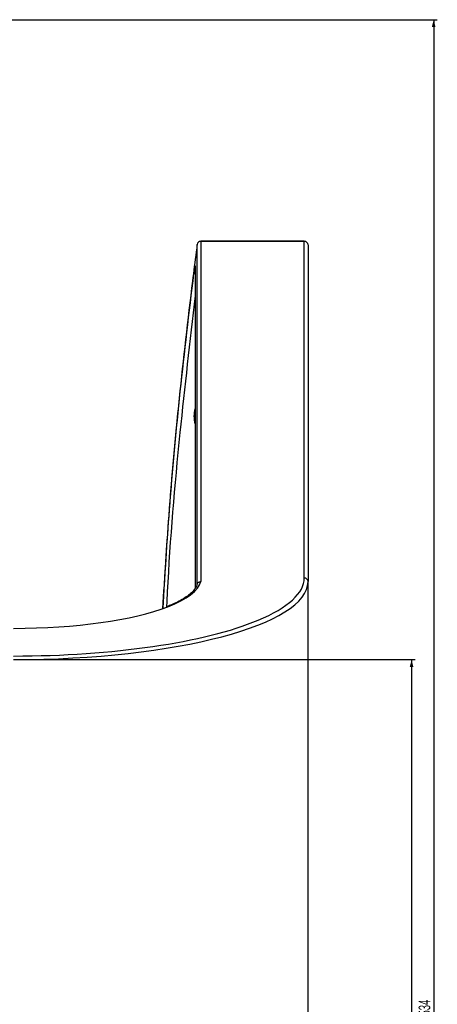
# Model space of a CAD drawing. Header units: millimetres. Extents: x 60 to 2975, y 116 to 1565.
# Tile 35 of 40: x 2002 to 2115, y 383 to 650. Entities that reach past the tile are written whole.
import ezdxf

# ---------------------------------------------------------------- set-up
doc = ezdxf.new("R2010")
doc.units = ezdxf.units.MM
doc.layers.add('FORMAT', color=7, linetype='Continuous')
doc.styles.add('SLDTEXTSTYLE0', font='TXT', dxfattribs={"width": 0.605})
doc.dimstyles.new('SLDDIMSTYLE0', dxfattribs={"dimtxt": 3.081982, "dimasz": 2, "dimexe": 0, "dimexo": 0.0625, "dimgap": 0.770496, "dimtad": 1, "dimdec": 0, "dimrnd": 1e-09, "dimzin": 12, "dimdsep": 46, "dimtxsty": 'SLDTEXTSTYLE0', "dimsah": 1, "dimcen": 0.09, "dimadec": 0, "dimazin": 3, "dimtfac": 1, "dimtofl": 0, "dimtmove": 0, "dimatfit": 3, "dimfxl": 1, "dimfrac": 2, "dimtolj": 1, "dimtzin": 12, "dimarcsym": 0})

# ---------------------------------------------------------------- blocks, each defined once
blk = doc.blocks.new('_D_4')
at = {"layer": 'FORMAT'}
for p, q in [((2001.06, 476.76), (2109.21, 476.76)), ((2108.22, 476.76), (2108.22, 116.91)), ((2001.06, 116.91), (2109.21, 116.91))]:
    blk.add_line(p, q, dxfattribs=at)
for points in [[(2108.22, 476.76), (2107.72, 474.76), (2108.72, 474.76)], [(2108.22, 116.91), (2108.72, 118.91), (2107.72, 118.91)]]:
    blk.add_solid(points, dxfattribs=at)
at = {"layer": 'FORMAT', "insert": (2104.13, 293.31), "char_height": 3.175, "attachment_point": 1, "rotation": 90, "style": 'SLDTEXTSTYLE0'}
blk.add_mtext('360', dxfattribs=at)
blk = doc.blocks.new('_D_6')
at = {"layer": 'FORMAT'}
for p, q in [((1632.39, 650.44), (2115.21, 650.44)), ((2114.22, 650.44), (2114.22, 116.91)), ((2001.06, 116.91), (2115.21, 116.91))]:
    blk.add_line(p, q, dxfattribs=at)
for points in [[(2114.22, 650.44), (2113.72, 648.44), (2114.72, 648.44)], [(2114.22, 116.91), (2114.72, 118.91), (2113.72, 118.91)]]:
    blk.add_solid(points, dxfattribs=at)
at = {"layer": 'FORMAT', "insert": (2110.13, 380.15), "char_height": 3.175, "attachment_point": 1, "rotation": 90, "style": 'SLDTEXTSTYLE0'}
blk.add_mtext('534', dxfattribs=at)

msp = doc.modelspace()

# ---------------------------------------------------------------- linework, layer by layer
at = {"color": 8, "linetype": 'Continuous', "lineweight": 25}
for p, q in [((2049.951, 497.161), (2049.951, 589.435)), ((2050.941, 590.303), (2050.941, 590.269)), ((2079.07, 590.269), (2079.07, 590.303)), ((2049.408, 583.544), (2049.408, 496.037))]:
    msp.add_line(p, q, dxfattribs=at)
at = {"color": 7, "linetype": 'Continuous', "lineweight": 25}
for p, q in [((2079.07, 590.303), (2050.941, 590.303)), ((2050.941, 590.269), (2050.941, 497.93)), ((2079.07, 590.269), (2050.941, 590.269)), ((2079.07, 498.899), (2079.07, 590.269)), ((2080.07, 589.303), (2080.07, 497.933)), ((2049.399, 583.416), (2049.408, 583.544)), ((2049.399, 583.416), (2049.399, 496.027)), ((2049.399, 583.412), (2049.399, 583.412)), ((2080.07, 138.078), (2080.07, 497.933))]:
    msp.add_line(p, q, dxfattribs=at)
at = {"color": 8, "linetype": 'Continuous', "lineweight": 25, "flags": 128}
msp.add_lwpolyline([(2049.399, 581.569), (2049.375, 581.572), (2049.251, 581.588), (2049.158, 581.6), (2049.097, 581.607), (2049.073, 581.61)], dxfattribs=at)
at = {"color": 7, "linetype": 'Continuous', "lineweight": 25}
for centre, radius, start, end in [((2050.941, 589.303), 1, 90, 172.45004), ((2050.928, 589.28), 0.989, 89.20026, 171.02522), ((2079.07, 589.303), 1, 0, 90), ((2079.086, 589.286), 0.983, 1.00498, 90.9838), ((2056.07, 542.787), 7, 162.35259, 197.64741), ((2079.086, 497.915), 0.983, 1.00534, 90.98344)]:
    msp.add_arc(centre, radius, start, end, dxfattribs=at)
for centre, major_axis, ratio, end_param in [((2000.07, 497.933), (80, 0), 0.2645998, 6.2831853), ((2000.07, 498.899), (51, 0), 0.2679492, 5.6776423), ((2000.07, 498.899), (79, 0), 0.2679492, 5.7116238)]:
    msp.add_ellipse(centre, major_axis=major_axis, ratio=ratio, start_param=4.712389, end_param=end_param, dxfattribs=at)
at = {"color": 8, "linetype": 'Continuous', "lineweight": 25}
for major_axis, start_param, end_param in [((51, 0), 5.6776423, 6.2122812), ((79, 0), 5.7116238, 6.2831853)]:
    msp.add_ellipse((2000.07, 498.899), major_axis=major_axis, ratio=0.2679492, start_param=start_param, end_param=end_param, dxfattribs=at)
at = {"color": 7, "linetype": 'Continuous', "lineweight": 25}
for points, knots in [([(2049.951, 589.435), (2049.863, 588.774), (2049.427, 585.469), (2047.649, 571.582), (2044.961, 547.727), (2042.24, 518.099), (2041.064, 499.053), (2040.545, 490.658)], [0, 0, 0, 0, 0.0201523, 0.1007614, 0.4232188, 0.7457643, 1, 1, 1, 1]), ([(2049.408, 583.544), (2049.408, 583.584), (2049.405, 583.607), (2049.396, 583.616), (2049.389, 583.603), (2049.371, 583.542), (2049.36, 583.494), (2049.334, 583.368), (2049.319, 583.287), (2049.27, 583.008), (2049.232, 582.765), (2049.173, 582.356), (2049.152, 582.21), (2049.112, 581.915), (2049.092, 581.764), (2049.073, 581.61)], [0, 0, 0, 0, 0.125, 0.125, 0.25, 0.25, 0.375, 0.375, 0.5, 0.5, 0.75, 0.75, 0.875, 0.875, 1, 1, 1, 1]), ([(2040.696, 490.713), (2041.225, 499.608), (2042.391, 519.244), (2045.228, 549.552), (2047.791, 570.922), (2049.073, 581.61)], [0, 0, 0, 0, 0.2927837, 0.6462938, 1, 1, 1, 1]), ([(2049.935, 497.109), (2049.913, 497.034), (2049.817, 496.7), (2049.459, 496.05), (2048.719, 495.148), (2047.649, 494.213), (2046.297, 493.29), (2044.642, 492.384), (2043.083, 491.648), (2041.979, 491.232), (2041.619, 491.096)], [0, 0, 0, 0, 0.04144048, 0.18618651, 0.33963093, 0.48787451, 0.63480194, 0.78165117, 0.92874038, 1, 1, 1, 1]), ([(2049.951, 497.105), (2049.977, 497.211), (2050.029, 497.422), (2050.241, 497.684), (2050.523, 497.866), (2050.765, 497.924), (2050.905, 497.931), (2050.933, 497.93), (2050.941, 497.93)], [0, 0, 0, 0, 0.2349671, 0.4699591, 0.705029, 0.9402321, 0.9830902, 1, 1, 1, 1])]:
    msp.add_open_spline(points, degree=3, knots=knots, dxfattribs=at)
at = {"color": 8, "linetype": 'Continuous', "lineweight": 25}
msp.add_open_spline([(2049.399, 575.514), (2047.963, 563.137), (2044.861, 536.394), (2042.427, 508.204), (2041.693, 492.402), (2041.631, 491.048)], degree=3, knots=[0, 0, 0, 0, 0.4406306, 0.952071, 1, 1, 1, 1], dxfattribs=at)

# ---------------------------------------------------------------- dimensions: what is measured, and where the dimension line sits
at = {"layer": 'FORMAT'}
for base, p1, picture, middle in [((2114.223, 116.91), (1631.399, 650.444), '_D_6', (2114.223, 383.677)), ((2108.223, 116.91), (2000.07, 476.765), '_D_4', (2108.223, 296.837))]:
    dim = msp.add_linear_dim(base=base, p1=p1, p2=(2000.07, 116.91), angle=90, dimstyle='SLDDIMSTYLE0', dxfattribs=at)
    dim.commit()
    dim.dimension.update_dxf_attribs({"geometry": picture, "text_midpoint": middle, "dimtype": 160})

doc.saveas('drawing.dxf')
